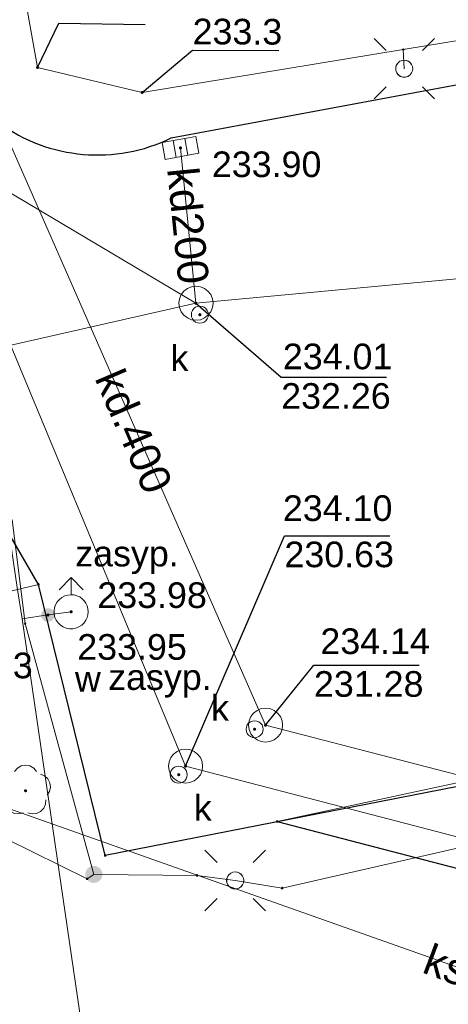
# Model space of a CAD drawing. Header units: metres. Extents: x 6603648 to 6604252, y 5739748 to 5740166.
# Tile 6 of 98: x 6603733 to 6603745, y 5739857 to 5739886. Entities that reach past the tile are written whole.
import ezdxf
from ezdxf.enums import TextEntityAlignment as Align

# ---------------------------------------------------------------- set-up
doc = ezdxf.new("R2010")
doc.units = ezdxf.units.M
doc.layers.get('0').update_dxf_attribs({"color": 252, "linetype": 'CONTINUOUS'})
for name, color, linetype, lineweight in [('GSLKRW', 252, 'CONTINUOUS', 25), ('GSPPRB', 252, 'CONTINUOUS', 18), ('GSPRDL', 252, 'CONTINUOUS', 18), ('GSSKOA', 252, 'CONTINUOUS', 18), ('GSSKOD', 252, 'CONTINUOUS', 18), ('GULENN', 252, 'CONTINUOUS', 18), ('GULKDP', 252, 'CONTINUOUS', 18), ('GULKDP_O', 252, 'CONTINUOUS', 18), ('GULKSP', 252, 'CONTINUOUS', 18), ('GULKSP_O', 252, 'CONTINUOUS', 18), ('GULWOP', 252, 'CONTINUOUS', 18), ('GUPISL', 252, 'CONTINUOUS', 18), ('GUPKKS', 252, 'CONTINUOUS', 18), ('GUPKSD', 252, 'CONTINUOUS', 18), ('GUPKWZ', 252, 'CONTINUOUS', 18), ('GUPKWZ_O', 252, 'CONTINUOUS', 18), ('GUPWDT', 252, 'CONTINUOUS', 18)]:
    doc.layers.add(name, color=color, linetype=linetype, lineweight=lineweight)
for name, color, linetype in [('GUPESH', 252, 'CONTINUOUS'), ('GUPESH_O', 252, 'CONTINUOUS'), ('GUPEUI', 252, 'CONTINUOUS'), ('GUPKSH', 252, 'CONTINUOUS'), ('GUPKSH_O', 252, 'CONTINUOUS'), ('GUPWSH', 252, 'CONTINUOUS'), ('GUPWSH_O', 252, 'CONTINUOUS'), ('GUPWZA', 252, 'CONTINUOUS'), ('GUPWZA_O', 252, 'CONTINUOUS')]:
    doc.layers.add(name, color=color, linetype=linetype)
doc.styles.add('Arial', font='arial.ttf')

# ---------------------------------------------------------------- blocks, each defined once
blk = doc.blocks.new('GSPPRB0')
blk.add_lwpolyline([(-0.007955, 0.0225), (0.007955, 0.0225), (0.0225, 0.007955), (0.0225, -0.007955), (0.007955, -0.0225), (-0.007955, -0.0225), (-0.0225, -0.007955), (-0.0225, 0.007955)], close=True)
blk = doc.blocks.new('GUPISL1_4')
blk.add_lwpolyline([(0.25, 0), (0.241481, -0.064705), (0.216506, -0.125), (0.176777, -0.176777), (0.125, -0.216506), (0.064705, -0.241481), (0, -0.25), (-0.064705, -0.241481), (-0.125, -0.216506), (-0.176777, -0.176777), (-0.216506, -0.125), (-0.241481, -0.064705), (-0.25, 0), (-0.241481, 0.064705), (-0.216506, 0.125), (-0.176777, 0.176777), (-0.125, 0.216506), (-0.064705, 0.241481), (0, 0.25), (0.064705, 0.241481), (0.125, 0.216506), (0.176777, 0.176777), (0.216506, 0.125), (0.241481, 0.064705)], close=True)
blk = doc.blocks.new('GUPISL1_10')
for points in [[(-0.883883, 0.883883), (-0.53033, 0.53033)], [(0.883883, 0.883883), (0.53033, 0.53033)], [(-0.883883, -0.883883), (-0.53033, -0.53033)], [(0.883883, -0.883883), (0.53033, -0.53033)]]:
    blk.add_lwpolyline(points)
blk.add_lwpolyline([(0.25, 0), (0.234922, -0.085505), (0.19151, -0.160697), (0.125, -0.216507), (0.064705, -0.241482), (0, -0.25), (-0.064705, -0.241482), (-0.125, -0.216507), (-0.183262, -0.170042), (-0.225242, -0.10847), (-0.247207, -0.03726), (-0.247207, 0.03726), (-0.225242, 0.10847), (-0.183262, 0.170042), (-0.125, 0.216507), (-0.05563, 0.243732), (0.018682, 0.2493), (0.091335, 0.232718), (0.155872, 0.195458), (0.20656, 0.14083), (0.238893, 0.07369)], close=True)
blk = doc.blocks.new('GUPESH1')
blk.add_hatch(color=256).paths.add_polyline_path([(0, 0.045), (-0.011647, 0.043467), (-0.0225, 0.038971), (-0.03182, 0.03182), (-0.038971, 0.0225), (-0.043467, 0.011647), (-0.045, 0), (-0.043467, -0.011647), (-0.038971, -0.0225), (-0.03182, -0.03182), (-0.0225, -0.038971), (-0.011647, -0.043467), (0, -0.045), (0.011647, -0.043467), (0.0225, -0.038971), (0.03182, -0.03182), (0.038971, -0.0225), (0.043467, -0.011647), (0.045, 0), (0.043467, 0.011647), (0.038971, 0.0225), (0.03182, 0.03182), (0.0225, 0.038971), (0.011647, 0.043467)])
blk = doc.blocks.new('GUPEUI1')
blk.add_hatch(color=256).paths.add_polyline_path([(0, 0.25), (-0.064705, 0.241481), (-0.125, 0.216506), (-0.176777, 0.176777), (-0.216506, 0.125), (-0.241481, 0.064705), (-0.25, 0), (-0.241481, -0.064705), (-0.216506, -0.125), (-0.176777, -0.176777), (-0.125, -0.216506), (-0.064705, -0.241481), (0, -0.25), (0.064705, -0.241481), (0.125, -0.216506), (0.176777, -0.176777), (0.216506, -0.125), (0.241481, -0.064705), (0.25, 0), (0.241481, 0.064705), (0.216506, 0.125), (0.176777, 0.176777), (0.125, 0.216506), (0.064705, 0.241481)])
blk = doc.blocks.new('GUPKWZ1_1')
blk.add_lwpolyline([(0.25, 0), (0.241481, -0.064705), (0.216506, -0.125), (0.176777, -0.176777), (0.125, -0.216506), (0.064705, -0.241481), (0, -0.25), (-0.064705, -0.241481), (-0.125, -0.216506), (-0.176777, -0.176777), (-0.216506, -0.125), (-0.241481, -0.064705), (-0.25, 0), (-0.241481, 0.064705), (-0.216506, 0.125), (-0.176777, 0.176777), (-0.125, 0.216506), (-0.064705, 0.241481), (0, 0.25), (0.064705, 0.241481), (0.125, 0.216506), (0.176777, 0.176777), (0.216506, 0.125), (0.241481, 0.064705)], close=True)
blk = doc.blocks.new('GUPKSD1_1')
blk.add_lwpolyline([(0.5, 0), (0.482963, -0.12941), (0.433013, -0.25), (0.353553, -0.353553), (0.25, -0.433013), (0.12941, -0.482963), (0, -0.5), (-0.12941, -0.482963), (-0.25, -0.433013), (-0.353553, -0.353553), (-0.433013, -0.25), (-0.482963, -0.12941), (-0.5, 0), (-0.482963, 0.12941), (-0.433013, 0.25), (-0.353553, 0.353553), (-0.25, 0.433013), (-0.12941, 0.482963), (0, 0.5), (0.12941, 0.482963), (0.25, 0.433013), (0.353553, 0.353553), (0.433013, 0.25), (0.482963, 0.12941)], close=True)
blk = doc.blocks.new('GUPKKS1')
blk.add_lwpolyline([(0.5, -0.25), (-0.5, -0.25), (-0.5, 0.25), (0.5, 0.25)], close=True)
for points in [[(-0.175, -0.25), (-0.175, 0.25)], [(0.175, -0.25), (0.175, 0.25)]]:
    blk.add_lwpolyline(points)
blk = doc.blocks.new('GUPWZA1')
blk.add_hatch(color=256).paths.add_polyline_path([(0, 0.2), (-0.051764, 0.193185), (-0.1, 0.173205), (-0.141421, 0.141421), (-0.173205, 0.1), (-0.193185, 0.051764), (-0.2, 0), (-0.193185, -0.051764), (-0.173205, -0.1), (-0.141421, -0.141421), (-0.1, -0.173205), (-0.051764, -0.193185), (0, -0.2), (0.051764, -0.193185), (0.1, -0.173205), (0.141421, -0.141421), (0.173205, -0.1), (0.193185, -0.051764), (0.2, 0), (0.193185, 0.051764), (0.173205, 0.1), (0.141421, 0.141421), (0.1, 0.173205), (0.051764, 0.193185)])
blk = doc.blocks.new('GUPWDT1')
blk.add_lwpolyline([(0.5, 0), (0.492404, -0.086824), (0.469846, -0.17101), (0.433013, -0.25), (0.383022, -0.321394), (0.321394, -0.383022), (0.25, -0.433013), (0.17101, -0.469846), (0.086824, -0.492404), (0, -0.5), (-0.086824, -0.492404), (-0.17101, -0.469846), (-0.25, -0.433013), (-0.32743, -0.377875), (-0.393027, -0.309079), (-0.444418, -0.229113), (-0.479746, -0.140866), (-0.497736, -0.047528), (-0.497736, 0.047528), (-0.479746, 0.140866), (-0.444418, 0.229113), (-0.393027, 0.309079), (-0.32743, 0.377875), (-0.25, 0.433013), (-0.163534, 0.4725), (-0.071157, 0.494911), (0.023791, 0.499434), (0.117879, 0.485906), (0.207708, 0.454816), (0.290028, 0.407288), (0.361867, 0.34504), (0.420627, 0.27032), (0.464184, 0.185831), (0.490964, 0.094626)], close=True)
for points in [[(0.646447, 0.353553), (1, 0), (0.646447, -0.353553)], [(0.5, 0), (1, 0)]]:
    blk.add_lwpolyline(points)
blk = doc.blocks.new('GSPRDL1')
blk.add_hatch(color=256).paths.add_polyline_path([(-0.045, 0), (-0.042798, -0.013906), (-0.036406, -0.02645), (-0.02645, -0.036406), (-0.013906, -0.042798), (0, -0.045), (0.013906, -0.042798), (0.02645, -0.036406), (0.036406, -0.02645), (0.042798, -0.013906), (0.045, 0), (0.042798, 0.013906), (0.036406, 0.02645), (0.02645, 0.036406), (0.013906, 0.042798), (0, 0.045), (-0.013906, 0.042798), (-0.02645, 0.036406), (-0.036406, 0.02645), (-0.042798, 0.013906)])
for points in [[(-0.646351, 0.068773), (-0.677512, 0.194901), (-0.663766, 0.324092), (-0.606763, 0.440839), (-0.513345, 0.531129), (-0.394725, 0.584125), (-0.265141, 0.593465)], [(-0.134326, 0.635969), (-0.024001, 0.70458), (0.103115, 0.731429), (0.231763, 0.713292), (0.346501, 0.652348), (0.433559, 0.55591), (0.482485, 0.435555)], [(0.563333, 0.324277), (0.662679, 0.240553), (0.727494, 0.127956), (0.75, 0), (0.727494, -0.127956), (0.662679, -0.240553), (0.563333, -0.324277)], [(-0.265141, -0.593465), (-0.394725, -0.584125), (-0.513345, -0.531129), (-0.606763, -0.440839), (-0.663766, -0.324092), (-0.677512, -0.194901), (-0.646351, -0.068773)], [(0.482485, -0.435555), (0.433559, -0.55591), (0.346501, -0.652348), (0.231763, -0.713292), (0.103115, -0.731429), (-0.024001, -0.70458), (-0.134326, -0.635969)]]:
    blk.add_lwpolyline(points)
blk = doc.blocks.new('GUPKSH1')
blk.add_hatch(color=256).paths.add_polyline_path([(0, 0.045), (-0.011647, 0.043467), (-0.0225, 0.038971), (-0.03182, 0.03182), (-0.038971, 0.0225), (-0.043467, 0.011647), (-0.045, 0), (-0.043467, -0.011647), (-0.038971, -0.0225), (-0.03182, -0.03182), (-0.0225, -0.038971), (-0.011647, -0.043467), (0, -0.045), (0.011647, -0.043467), (0.0225, -0.038971), (0.03182, -0.03182), (0.038971, -0.0225), (0.043467, -0.011647), (0.045, 0), (0.043467, 0.011647), (0.038971, 0.0225), (0.03182, 0.03182), (0.0225, 0.038971), (0.011647, 0.043467)])
blk = doc.blocks.new('GUPWSH1')
blk.add_hatch(color=256).paths.add_polyline_path([(0, 0.045), (-0.011647, 0.043467), (-0.0225, 0.038971), (-0.03182, 0.03182), (-0.038971, 0.0225), (-0.043467, 0.011647), (-0.045, 0), (-0.043467, -0.011647), (-0.038971, -0.0225), (-0.03182, -0.03182), (-0.0225, -0.038971), (-0.011647, -0.043467), (0, -0.045), (0.011647, -0.043467), (0.0225, -0.038971), (0.03182, -0.03182), (0.038971, -0.0225), (0.043467, -0.011647), (0.045, 0), (0.043467, 0.011647), (0.038971, 0.0225), (0.03182, 0.03182), (0.0225, 0.038971), (0.011647, 0.043467)])

msp = doc.modelspace()

# ---------------------------------------------------------------- linework, layer by layer
at = {"layer": 'GSLKRW'}
for points in [[(6603718.75, 5739939.7, 0.173766), (6603718.23, 5739937.86), (6603719.79, 5739928.93, 0.048284), (6603722.84, 5739921.11), (6603722.94, 5739920.67), (6603724.77, 5739911.4), (6603725.34, 5739910.66), (6603730.11, 5739887.52, 0.604875), (6603737.09, 5739882.41), (6603758.47, 5739886.39), (6603760.73, 5739886.84, 0.095034), (6603764.73, 5739888.29, 0.063081), (6603768.68, 5739890.98), (6603766.78, 5739892.25), (6603757.68, 5739898.54)], [(6603762.466, 5739866.755), (6603735.157, 5739861.407), (6603733.207, 5739869.34), (6603731.145, 5739872.899, 0.187943), (6603727.399, 5739874.144)], [(6603740.19, 5739862.4), (6603790.82, 5739849.22), (6603792.04, 5739853.77, -0.243725), (6603785.55, 5739854.5), (6603748.26, 5739864.14)]]:
    msp.add_lwpolyline(points, format="xyb", dxfattribs=at)
at = {"layer": 'GSSKOA'}
msp.add_lwpolyline([(6603740.19, 5739862.4), (6603790.82, 5739849.22), (6603792.04, 5739853.77, -0.243725), (6603785.55, 5739854.5), (6603748.26, 5739864.14)], format="xyb", close=True, dxfattribs=at)
at = {"layer": 'GSSKOD'}
msp.add_lwpolyline([(6603733.207, 5739869.34), (6603725.253, 5739867.43), (6603724.311, 5739872.032), (6603720.713, 5739871.36), (6603720.722, 5739871.727), (6603720.488, 5739872.7), (6603727.399, 5739874.144, -0.187943), (6603731.145, 5739872.899)], format="xyb", close=True, dxfattribs=at)
at = {"layer": 'GULENN'}
for points in [[(6603732.564, 5739887.924), (6603733.183, 5739884.472), (6603736.239, 5739883.743), (6603743.88, 5739885), (6603743.907, 5739884.437), (6603743.88, 5739885), (6603762.07, 5739887.991), (6603764.073, 5739891.342), (6603767.1, 5739889.562)], [(6603721.982, 5739872.465), (6603723.619, 5739872.588), (6603725.921, 5739873.024), (6603728.394, 5739873.444), (6603732.439, 5739871.235), (6603732.82, 5739868.192), (6603734.828, 5739860.851), (6603737.849, 5739860.821), (6603738.962, 5739860.673), (6603740.335, 5739860.45), (6603759.076, 5739864.727)], [(6603724.759, 5739867.337), (6603727.514, 5739864.233), (6603734.632, 5739860.722), (6603734.828, 5739860.851)]]:
    msp.add_lwpolyline(points, dxfattribs=at)
at = {"layer": 'GULKDP'}
for points in [[(6603777.757, 5739819.752), (6603779.27, 5739834.54), (6603781.34, 5739854.48), (6603739.85, 5739865.22), (6603725.67, 5739897.5), (6603719.16, 5739923.08), (6603711.57, 5739952.81), (6603705.46, 5739984.06), (6603699.45, 5740014.69), (6603703.39, 5740065.66), (6603707.55, 5740115.42), (6603711.278, 5740161.991)], [(6603724.381, 5739885.554), (6603737.813, 5739877.573)], [(6603737.361, 5739882.118), (6603737.813, 5739877.573)], [(6603765.109, 5739880.121), (6603737.813, 5739877.573)], [(6603707.72, 5739870.733), (6603737.813, 5739877.573)]]:
    msp.add_lwpolyline(points, dxfattribs=at)
at = {"layer": 'GULKSP'}
for points in [[(6603787.705, 5739819.089), (6603789.77, 5739850.36), (6603764.29, 5739857.04), (6603737.51, 5739864.02), (6603724.57, 5739895.18), (6603717.7, 5739922.45), (6603709.7, 5739954.04), (6603703.98, 5739982.97), (6603697.59, 5740015.56), (6603701.63, 5740063.88), (6603705.74, 5740113.57), (6603709.426, 5740162.111)], [(6603721.926, 5739866.46), (6603752.492, 5739855.65)]]:
    msp.add_lwpolyline(points, dxfattribs=at)
at = {"layer": 'GULWOP'}
for points in [[(6603825.656, 5739849.078), (6603769.366, 5739852.901), (6603737.285, 5739855.059), (6603734.65, 5739855.19), (6603732.727, 5739868.33), (6603732.589, 5739869.247), (6603724.96, 5739921.24), (6603723.88, 5739928.79), (6603745.201, 5739960.057)], [(6603732.727, 5739868.33), (6603733.485, 5739868.445), (6603734.163, 5739868.539)]]:
    msp.add_lwpolyline(points, dxfattribs=at)
at = {"layer": 'GUPESH_O', "flags": 128}
for points in [[(6603733.183, 5739884.472), (6603733.808, 5739885.772), (6603736.328, 5739885.729)], [(6603736.239, 5739883.743), (6603737.714, 5739884.981), (6603740.234, 5739884.97)]]:
    msp.add_lwpolyline(points, dxfattribs=at)
at = {"layer": 'GUPKSH_O', "flags": 128}
for points in [[(6603737.813, 5739877.573), (6603740.307, 5739875.404), (6603743.387, 5739875.404)], [(6603737.51, 5739864.02), (6603740.403, 5739870.766), (6603743.483, 5739870.766)], [(6603739.85, 5739865.22), (6603741.266, 5739866.973), (6603744.346, 5739866.973)]]:
    msp.add_lwpolyline(points, dxfattribs=at)

# ---------------------------------------------------------------- block references
at = {"layer": 'GSPPRB', "rotation": 90}
for p in [(6603743.88, 5739885), (6603733.207, 5739869.34), (6603732.82, 5739868.192), (6603740.19, 5739862.4), (6603735.157, 5739861.407), (6603737.849, 5739860.821), (6603734.632, 5739860.722), (6603740.335, 5739860.45)]:
    msp.add_blockref('GSPPRB0', p, dxfattribs=at)
at = {"layer": 'GSPRDL', "rotation": 90}
msp.add_blockref('GSPRDL1', (6603732.83, 5739863.3), dxfattribs=at)
at = {"layer": 'GUPESH', "rotation": 90}
for p in [(6603733.183, 5739884.472), (6603736.239, 5739883.743)]:
    msp.add_blockref('GUPESH1', p, dxfattribs=at)
at = {"layer": 'GUPEUI', "rotation": 90}
msp.add_blockref('GUPEUI1', (6603734.828, 5739860.851), dxfattribs=at)
at = {"layer": 'GUPISL', "rotation": 90}
for name, p in [('GUPISL1_10', (6603743.907, 5739884.437)), ('GUPISL1_4', (6603743.907, 5739884.437)), ('GUPISL1_10', (6603738.962, 5739860.673)), ('GUPISL1_4', (6603738.962, 5739860.673))]:
    msp.add_blockref(name, p, dxfattribs=at)
at = {"layer": 'GUPKKS', "rotation": 10.15362694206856}
msp.add_blockref('GUPKKS1', (6603737.361, 5739882.118), dxfattribs=at)
at = {"layer": 'GUPKSD', "rotation": 90}
for p in [(6603737.813, 5739877.573), (6603739.85, 5739865.22), (6603737.51, 5739864.02)]:
    msp.add_blockref('GUPKSD1_1', p, dxfattribs=at)
at = {"layer": 'GUPKSH', "rotation": 90}
for p in [(6603737.361, 5739882.118), (6603737.813, 5739877.573), (6603737.93, 5739877.236), (6603739.53, 5739865.1), (6603739.85, 5739865.22), (6603737.51, 5739864.02), (6603737.31, 5739863.77)]:
    msp.add_blockref('GUPKSH1', p, dxfattribs=at)
at = {"layer": 'GUPKWZ', "rotation": 90}
for p in [(6603737.93, 5739877.236), (6603739.53, 5739865.1), (6603737.31, 5739863.77)]:
    msp.add_blockref('GUPKWZ1_1', p, dxfattribs=at)
at = {"layer": 'GUPWDT', "rotation": 90}
msp.add_blockref('GUPWDT1', (6603734.163, 5739868.539), dxfattribs=at)
at = {"layer": 'GUPWSH', "rotation": 90}
for p in [(6603734.163, 5739868.539), (6603733.485, 5739868.445)]:
    msp.add_blockref('GUPWSH1', p, dxfattribs=at)
at = {"layer": 'GUPWZA', "rotation": 359.9999974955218}
msp.add_blockref('GUPWZA1', (6603733.485, 5739868.445), dxfattribs=at)

# ---------------------------------------------------------------- texts
at = {"layer": 'GULKDP_O', "style": 'Arial'}
for s, rotation, p in [('kd200', 275.6812, (6603737.139, 5739879.801)), ('kd.400', 293.2498, (6603735.585, 5739873.646))]:
    msp.add_text(s, height=0.9, rotation=rotation, dxfattribs=at).set_placement(p, align=Align.CENTER)
at = {"layer": 'GULKSP_O', "style": 'Arial'}
msp.add_text('ksD', height=0.9, rotation=339.3734, dxfattribs=at).set_placement((6603745.404, 5739857.612), align=Align.CENTER)
at = {"layer": 'GUPESH_O', "style": 'Arial'}
msp.add_text('233.3', height=0.75, rotation=359.7651, dxfattribs=at).set_placement((6603737.715, 5739885.153))
at = {"layer": 'GUPKSH_O', "style": 'Arial'}
for s, p in [('233.90', (6603738.28, 5739881.264)), ('234.01', (6603740.356, 5739875.639)), ('232.26', (6603740.307, 5739874.482)), ('234.10', (6603740.357, 5739871.198)), ('230.63', (6603740.403, 5739869.844)), ('234.14', (6603741.454, 5739867.303)), ('231.28', (6603741.266, 5739866.051))]:
    msp.add_text(s, height=0.75, rotation=360, dxfattribs=at).set_placement(p)
at = {"layer": 'GUPKWZ_O', "style": 'Arial'}
for p in [(6603737.593, 5739875.59), (6603738.78, 5739865.35), (6603738.277, 5739862.422)]:
    msp.add_text('k', height=0.75, rotation=360, dxfattribs=at).set_placement(p, align=Align.RIGHT)
at = {"layer": 'GUPWSH_O', "style": 'Arial'}
for s, p in [('233.98', (6603734.929, 5739868.651)), ('233.95', (6603734.342, 5739867.135)), ('234.03', (6603729.836, 5739866.593))]:
    msp.add_text(s, height=0.75, rotation=360, dxfattribs=at).set_placement(p)
at = {"layer": 'GUPWZA_O', "style": 'Arial'}
for p in [(6603735.797, 5739869.868), (6603736.761, 5739866.252)]:
    msp.add_text('zasyp.', height=0.75, rotation=360, dxfattribs=at).set_placement(p, align=Align.CENTER)
msp.add_text('w', height=0.75, rotation=360, dxfattribs=at).set_placement((6603735.031, 5739866.201), align=Align.RIGHT)

doc.saveas('drawing.dxf')
